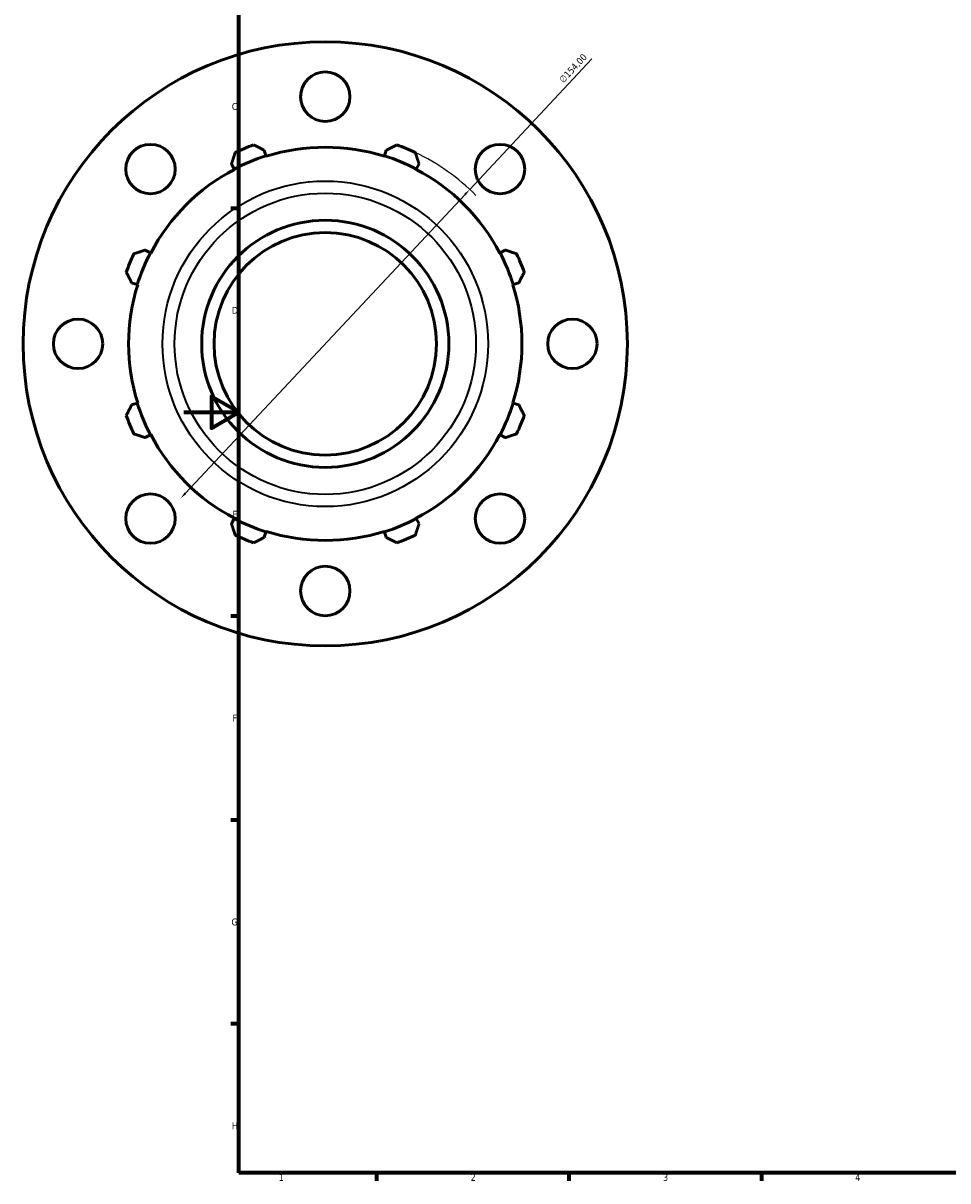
# Model space of a CAD drawing. Header units: millimetres. Extents: x -124 to 940, y -110 to 792.
# Tile 1 of 6: x -59 to 278, y 17 to 439. Entities that reach past the tile are written whole.
import ezdxf

# ---------------------------------------------------------------- set-up
doc = ezdxf.new("R2010")
doc.units = ezdxf.units.MM
for name, color, linetype, lineweight in [('Border (ISO)', 7, 'Continuous', 70), ('Dimension (ISO)', 7, 'Continuous', 25), ('Visible (ISO)', 7, 'Continuous', 50), ('Visible Narrow (ISO)', 7, 'Continuous', 35)]:
    doc.layers.add(name, color=color, linetype=linetype, lineweight=lineweight)
doc.styles.add('Note Text (ISO)', font='tahoma.ttf')
doc.dimstyles.new('Default (ISO)', dxfattribs={"dimtxt": 2.5, "dimasz": 2.5, "dimexe": 3.175, "dimexo": 0, "dimgap": 0.762, "dimtad": 1, "dimrnd": 1e-08, "dimzin": 0, "dimtxsty": 'Note Text (ISO)', "dimcen": 0.09, "dimdle": 10, "dimclrd": 256, "dimclre": 256, "dimclrt": 232, "dimazin": 0, "dimtfac": 1.40208, "dimtmove": 0, "dimatfit": 3, "dimfxl": 1, "dimtolj": 1, "dimtzin": 0, "dimlwd": -1, "dimlwe": -1, "dimarcsym": 0})

# ---------------------------------------------------------------- blocks, each defined once
blk = doc.blocks.new('Borders Default Border')
at = {"layer": 'Border (ISO)'}
for p, q in [((20, 371.25), (17.1, 371.25)), ((20, 222.75), (17.1, 222.75)), ((20, 148.5), (17.1, 148.5)), ((20, 74.25), (17.1, 74.25)), ((70.08, 20), (70.08, 17.1)), ((140.17, 20), (140.17, 17.1)), ((210.25, 20), (210.25, 17.1))]:
    blk.add_line(p, q, dxfattribs=at)
at = {"layer": 'Border (ISO)', "flags": 128}
for points in [[(20, 20), (20, 574), (821, 574), (821, 20), (20, 20)], [(0, 297), (20, 297), (10, 302.77), (10, 291.23), (20, 297)]]:
    blk.add_lwpolyline(points, dxfattribs=at)
at = {"layer": 'Border (ISO)', "color": 232, "true_color": 0xca0064, "char_height": 2.5, "attachment_point": 7, "style": 'Note Text (ISO)'}
for s, insert in [('C', (17.43, 407.08)), ('D', (17.43, 332.88)), ('E', (17.64, 258.63)), ('F', (17.7, 184.38)), ('G', (17.31, 110.08)), ('H', (17.44, 35.88)), ('1', (34.48, 17.1)), ('2', (104.37, 17.1)), ('3', (174.43, 17.05)), ('4', (244.42, 17.1))]:
    blk.add_mtext(s, dxfattribs=dict(at, insert=insert))
blk = doc.blocks.new('*D12')
at = {"layer": 'Defpoints', "color": 0, "transparency": 16777216}
for p in [(104.07, 378.15), (-1.15, 265.7)]:
    blk.add_point(p, dxfattribs=at)
at = {"layer": 'Dimension (ISO)', "transparency": 16777216}
for p, q in [((104.07, 378.15), (148.55, 425.69)), ((0.56, 267.53), (102.36, 376.33))]:
    blk.add_line(p, q, dxfattribs=at)
blk.add_arc((51.46, 321.93), 77, 44.5419, 64.792, dxfattribs=at)
for points in [[(102.05, 376.61), (102.66, 376.04), (104.07, 378.15)], [(0.25, 267.81), (0.86, 267.24), (-1.15, 265.7)]]:
    blk.add_solid(points, dxfattribs=at)
at = {"layer": 'Dimension (ISO)', "color": 232, "true_color": 0xca0064, "transparency": 16777216, "insert": (136.34, 418.46), "char_height": 2.5, "attachment_point": 1, "rotation": 46.9044, "style": 'Note Text (ISO)'}
blk.add_mtext('\\A1;∅154,00', dxfattribs=at)

msp = doc.modelspace()

# ---------------------------------------------------------------- linework, layer by layer
at = {"layer": 'Visible (ISO)'}
for p, q in [((29.879, 390.369), (29.23, 392.426)), ((73.687, 392.426), (73.038, 390.369)), ((29.925, 390.223), (29.879, 390.369)), ((73.038, 390.369), (72.992, 390.223)), ((17.326, 387.495), (18.322, 385.582)), ((18.322, 385.582), (18.393, 385.446)), ((84.524, 385.446), (84.595, 385.582)), ((84.595, 385.582), (85.591, 387.495)), ((-12.196, 355.064), (-14.109, 356.06)), ((-12.06, 354.993), (-12.196, 355.064)), ((115.114, 355.064), (114.977, 354.993)), ((117.026, 356.06), (115.114, 355.064)), ((-19.04, 344.156), (-16.984, 343.507)), ((-16.984, 343.507), (-16.837, 343.461)), ((119.754, 343.461), (119.901, 343.507)), ((119.901, 343.507), (121.957, 344.156)), ((-16.984, 300.348), (-19.04, 299.699)), ((-16.837, 300.394), (-16.984, 300.348)), ((119.901, 300.348), (119.754, 300.394)), ((121.957, 299.699), (119.901, 300.348)), ((-14.109, 287.795), (-12.196, 288.791)), ((-12.196, 288.791), (-12.06, 288.862)), ((114.977, 288.862), (115.114, 288.791)), ((115.114, 288.791), (117.026, 287.795)), ((18.322, 258.272), (17.326, 256.36)), ((18.393, 258.409), (18.322, 258.272)), ((84.595, 258.272), (84.524, 258.409)), ((85.591, 256.36), (84.595, 258.272)), ((29.23, 251.429), (29.879, 253.485)), ((29.879, 253.485), (29.925, 253.632)), ((72.992, 253.632), (73.038, 253.485)), ((73.038, 253.485), (73.687, 251.429))]:
    msp.add_line(p, q, dxfattribs=at)
for centre, radius in [((51.459, 321.927), 110), ((51.459, 411.927), 9), ((-12.181, 385.567), 9), ((115.098, 385.567), 9), ((51.459, 321.927), 45), ((51.459, 321.927), 40.5), ((-38.541, 321.927), 9), ((141.459, 321.927), 9), ((-12.181, 258.288), 9), ((115.098, 258.288), 9), ((51.459, 231.927), 9)]:
    msp.add_circle(centre, radius, dxfattribs=at)
for radius, start, end in [(77, 109.79198, 115.20802), (71.61, 72.5, 107.5), (77, 64.79198, 70.20802), (71.764, 107.5, 117.5), (71.764, 62.5, 72.5), (71.61, 117.5, 152.5), (71.61, 27.5, 62.5), (77, 154.79198, 160.20802), (71.764, 152.5, 162.5), (71.764, 17.5, 27.5), (77, 19.79198, 25.20802), (71.61, 162.5, 197.5), (71.61, 342.5, 17.5), (71.764, 197.5, 207.5), (71.764, 332.5, 342.5), (77, 199.79198, 205.20802), (77, 334.79198, 340.20802), (71.61, 207.5, 242.5), (71.61, 297.5, 332.5), (71.764, 242.5, 252.5), (71.764, 287.5, 297.5), (71.61, 252.5, 287.5), (77, 244.79198, 250.20802), (77, 289.79198, 295.20802)]:
    msp.add_arc((51.459, 321.927), radius, start, end, dxfattribs=at)
for points, weights in [([(25.386, 394.379), (27.347, 393.383), (29.23, 392.426)], [1, 1.00071565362, 1.00061432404]), ([(73.687, 392.426), (75.57, 393.383), (77.531, 394.379)], [1.00061432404, 1.00071565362, 1]), ([(17.326, 387.495), (17.981, 389.503), (18.664, 391.594)], [1.00061432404, 1.00071565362, 1]), ([(84.253, 391.594), (84.936, 389.503), (85.591, 387.495)], [1, 1.00071565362, 1.00061432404]), ([(-18.209, 354.722), (-16.117, 355.405), (-14.109, 356.06)], [1, 1.00071565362, 1.00061432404]), ([(117.026, 356.06), (119.034, 355.405), (121.126, 354.722)], [1.00061432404, 1.00071565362, 1]), ([(-19.04, 344.156), (-19.997, 346.039), (-20.993, 348)], [1.00061432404, 1.00071565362, 1]), ([(123.91, 348), (122.914, 346.039), (121.957, 344.156)], [1, 1.00071565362, 1.00061432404]), ([(-20.993, 295.855), (-19.997, 297.816), (-19.04, 299.699)], [1, 1.00071565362, 1.00061432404]), ([(121.957, 299.699), (122.914, 297.816), (123.91, 295.855)], [1.00061432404, 1.00071565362, 1]), ([(-14.109, 287.795), (-16.117, 288.45), (-18.209, 289.133)], [1.00061432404, 1.00071565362, 1]), ([(121.126, 289.133), (119.034, 288.45), (117.026, 287.795)], [1, 1.00071565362, 1.00061432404]), ([(18.664, 252.26), (17.981, 254.352), (17.326, 256.36)], [1, 1.00071565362, 1.00061432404]), ([(85.591, 256.36), (84.936, 254.352), (84.253, 252.26)], [1.00061432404, 1.00071565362, 1]), ([(29.23, 251.429), (27.347, 250.472), (25.386, 249.476)], [1.00061432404, 1.00071565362, 1]), ([(77.531, 249.476), (75.57, 250.472), (73.687, 251.429)], [1, 1.00071565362, 1.00061432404])]:
    msp.add_rational_spline(points, weights, degree=2, dxfattribs=at)
at = {"layer": 'Visible Narrow (ISO)'}
for radius in [59.258, 54.856]:
    msp.add_circle((51.459, 321.927), radius, dxfattribs=at)

# ---------------------------------------------------------------- block references
msp.add_blockref('Borders Default Border', (0, 0))

# ---------------------------------------------------------------- dimensions: what is measured, and where the dimension line sits
at = {"layer": 'Dimension (ISO)'}
dim = msp.add_diameter_dim_2p(p1=(-1.149, 265.701), p2=(104.066, 378.154), dimstyle='Default (ISO)', override={"dimdec": 2, "dimlfac": 1, "dimtp": 0, "dimtm": 0, "dimtdec": 2, "dimatfit": 2}, dxfattribs=at)
dim.commit()
dim.dimension.update_dxf_attribs({"geometry": '*D12', "text_midpoint": (143.632, 420.441), "dimtype": 163})

doc.saveas('drawing.dxf')
